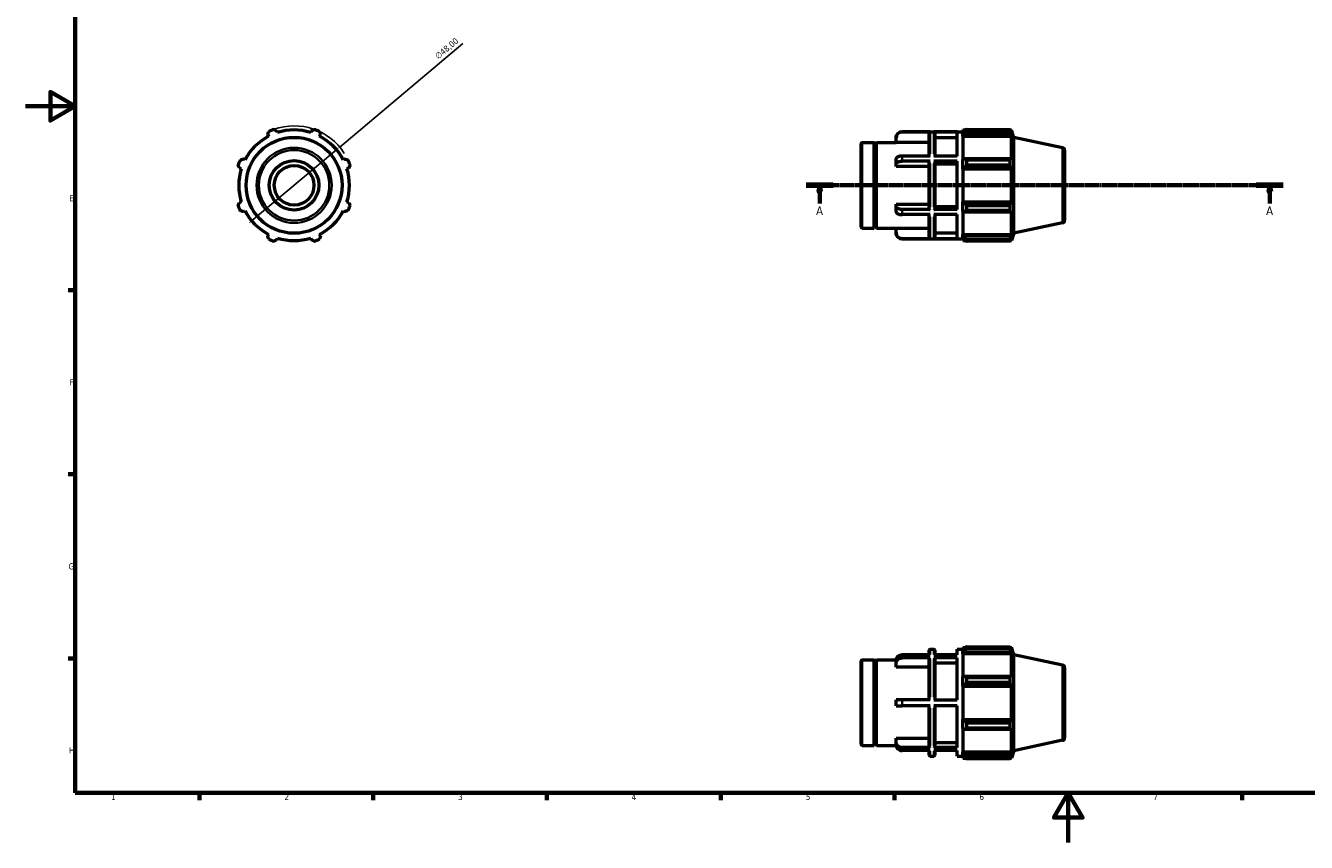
# Model space of a CAD drawing. Header units: millimetres. Extents: x 0 to 931, y 0 to 624.
# Tile 1 of 4: x 0 to 517, y 0 to 330. Entities that reach past the tile are written whole.
import ezdxf

# ---------------------------------------------------------------- set-up
doc = ezdxf.new("R2010")
doc.units = ezdxf.units.MM
doc.linetypes.add('CHAIN', pattern=[0.7087, 0.4724, -0.0591, 0.1181, -0.0591])
for name, color, linetype, lineweight in [('Border (ISO)', 7, 'Continuous', 70), ('Dimension (ISO)', 7, 'Continuous', 25), ('Section Line (ISO)', 7, 'CHAIN', 70), ('Visible (ISO)', 7, 'Continuous', 50), ('Visible Narrow (ISO)', 7, 'Continuous', 35)]:
    doc.layers.add(name, color=color, linetype=linetype, lineweight=lineweight)
doc.styles.add('Label Text (ISO)', font='tahoma.ttf')
doc.styles.add('Note Text (ISO)', font='tahoma.ttf')
doc.dimstyles.new('Default (ISO)', dxfattribs={"dimtxt": 2.5, "dimasz": 2.5, "dimexe": 3.175, "dimexo": 0, "dimgap": 0.762, "dimtad": 1, "dimrnd": 1e-08, "dimzin": 0, "dimtxsty": 'Note Text (ISO)', "dimcen": 0.09, "dimdle": 10, "dimclrd": 256, "dimclre": 256, "dimclrt": 232, "dimazin": 0, "dimtfac": 1.40208, "dimtmove": 0, "dimatfit": 3, "dimfxl": 1, "dimtolj": 1, "dimtzin": 0, "dimlwd": -1, "dimlwe": -1, "dimarcsym": 0})

# ---------------------------------------------------------------- blocks, each defined once
blk = doc.blocks.new('Borders Default Border')
at = {"layer": 'Border (ISO)'}
for p, q in [((20, 222.75), (17.1, 222.75)), ((20, 148.5), (17.1, 148.5)), ((20, 74.25), (17.1, 74.25)), ((70.08, 20), (70.08, 17.1)), ((140.17, 20), (140.17, 17.1)), ((210.25, 20), (210.25, 17.1)), ((280.33, 20), (280.33, 17.1)), ((350.42, 20), (350.42, 17.1)), ((490.58, 20), (490.58, 17.1))]:
    blk.add_line(p, q, dxfattribs=at)
at = {"layer": 'Border (ISO)', "flags": 128}
for points in [[(20, 20), (20, 574), (821, 574), (821, 20), (20, 20)], [(0, 297), (20, 297), (10, 302.77), (10, 291.23), (20, 297)], [(420.5, 0), (420.5, 20), (414.73, 10), (426.27, 10), (420.5, 20)]]:
    blk.add_lwpolyline(points, dxfattribs=at)
at = {"layer": 'Border (ISO)', "color": 232, "true_color": 0xca0064, "char_height": 2.5, "attachment_point": 7, "style": 'Note Text (ISO)'}
for s, insert in [('E', (17.64, 258.63)), ('F', (17.7, 184.38)), ('G', (17.31, 110.08)), ('H', (17.44, 35.88)), ('1', (34.48, 17.1)), ('2', (104.37, 17.1)), ('3', (174.43, 17.05)), ('4', (244.42, 17.1)), ('5', (314.64, 17.05)), ('6', (384.66, 17.05)), ('7', (454.77, 17.1))]:
    blk.add_mtext(s, dxfattribs=dict(at, insert=insert))
blk = doc.blocks.new('2dTransSection0')
at = {"layer": 'Section Line (ISO)', "linetype": 'CHAIN'}
blk.add_line((314.83, 265.11), (507.23, 265.11), dxfattribs=at)
at = {"layer": 'Section Line (ISO)', "linetype": 'Continuous', "lineweight": 140}
for p, q in [((314.83, 265.11), (325.73, 265.11)), ((496.33, 265.11), (507.23, 265.11))]:
    blk.add_line(p, q, dxfattribs=at)
at = {"layer": 'Section Line (ISO)', "linetype": 'Continuous'}
for p, q in [((320.28, 265.11), (319.78, 262.61)), ((320.28, 262.61), (320.28, 265.11)), ((320.78, 262.61), (320.28, 265.11)), ((501.78, 265.11), (501.28, 262.61)), ((501.78, 262.61), (501.78, 265.11)), ((502.28, 262.61), (501.78, 265.11)), ((319.78, 262.61), (320.78, 262.61)), ((320.28, 257.71), (320.28, 262.61)), ((501.28, 262.61), (502.28, 262.61)), ((501.78, 257.71), (501.78, 262.61))]:
    blk.add_line(p, q, dxfattribs=at)
at = {"layer": 'Section Line (ISO)', "linetype": 'Continuous', "flags": 128}
for points in [[(320.78, 262.61), (320.28, 265.11), (319.78, 262.61), (320.78, 262.61)], [(502.28, 262.61), (501.78, 265.11), (501.28, 262.61), (502.28, 262.61)]]:
    blk.add_lwpolyline(points, dxfattribs=at)
at = {"layer": 'Section Line (ISO)'}
for points in [[(320.78, 262.61), (320.28, 265.11), (319.78, 262.61), (320.78, 262.61)], [(502.28, 262.61), (501.78, 265.11), (501.28, 262.61), (502.28, 262.61)]]:
    blk.add_solid(points, dxfattribs=at)
at = {"layer": 'Section Line (ISO)', "char_height": 3.5, "attachment_point": 7, "style": 'Label Text (ISO)'}
for insert in [(318.79, 253.11), (500.29, 253.11)]:
    blk.add_mtext('A', dxfattribs=dict(at, insert=insert))
blk = doc.blocks.new('*D7')
at = {"layer": 'Defpoints', "color": 0, "transparency": 16777216}
for p in [(126.66, 280.54), (89.9, 249.67)]:
    blk.add_point(p, dxfattribs=at)
at = {"layer": 'Dimension (ISO)', "transparency": 16777216}
for p, q in [((126.66, 280.54), (176.35, 322.27)), ((91.82, 251.28), (124.75, 278.93))]:
    blk.add_line(p, q, dxfattribs=at)
blk.add_arc((108.28, 265.11), 24, 32.4405, 109.792, dxfattribs=at)
for points in [[(124.48, 279.25), (125.01, 278.61), (126.66, 280.54)], [(91.55, 251.6), (92.08, 250.96), (89.9, 249.67)]]:
    blk.add_solid(points, dxfattribs=at)
at = {"layer": 'Dimension (ISO)', "color": 232, "true_color": 0xca0064, "transparency": 16777216, "insert": (164.8, 317.76), "char_height": 2.5, "attachment_point": 1, "rotation": 40.0203, "style": 'Note Text (ISO)'}
blk.add_mtext('\\A1;∅48,00', dxfattribs=at)

msp = doc.modelspace()

# ---------------------------------------------------------------- linework, layer by layer
at = {"layer": 'Visible (ISO)'}
for p, q in [((97.6426, 285.5433), (97.9751, 284.9046)), ((101.5696, 286.3935), (101.3531, 287.0802)), ((115.2096, 287.0802), (114.9931, 286.3935)), ((118.5876, 284.9046), (118.92, 285.5433)), ((351.0884, 284.269), (351.0884, 284.3065)), ((351.0884, 282.3448), (351.0884, 284.269)), ((353.4884, 286.7065), (378.0312, 286.7065)), ((364.7646, 286.6732), (353.4884, 286.6732)), ((364.3646, 276.9291), (364.3646, 286.2725)), ((375.6884, 286.6732), (366.3074, 286.6732)), ((366.7074, 286.2725), (366.7074, 276.9291)), ((375.6884, 284.269), (366.7074, 284.269)), ((375.6884, 276.9291), (375.6884, 286.6732)), ((378.0312, 287.4265), (378.0312, 286.6224)), ((378.0312, 287.4265), (379.0529, 287.4265)), ((378.5112, 287.0802), (378.0312, 286.6224)), ((378.0312, 285.1175), (378.0312, 286.6224)), ((378.0312, 285.1175), (378.5112, 285.5433)), ((378.0312, 284.9046), (378.0312, 285.1175)), ((378.0312, 284.9046), (378.0312, 275.5236)), ((378.0312, 284.9046), (397.5686, 284.9046)), ((378.5112, 285.5433), (397.3347, 285.5433)), ((379.4712, 287.6888), (379.4712, 286.8209)), ((379.4712, 287.6888), (397.0227, 287.6888)), ((397.0227, 286.8209), (379.4712, 286.8209)), ((397.0227, 286.8209), (397.0227, 287.6888)), ((397.1587, 287.4265), (397.5686, 287.4265)), ((397.5686, 286.3935), (397.3347, 287.0802)), ((397.3347, 285.5433), (397.5686, 284.9046)), ((398.5312, 284.4639), (397.5686, 287.4265)), ((397.5686, 286.3935), (397.5686, 287.4265)), ((397.5686, 275.4128), (397.5686, 284.9046)), ((398.5312, 245.7491), (398.5312, 284.4639)), ((418.2391, 280.2749), (398.5312, 284.4639)), ((337.0312, 248.2265), (337.0312, 281.9865)), ((337.4312, 282.3865), (342.2312, 282.3865)), ((342.2312, 247.8265), (342.2312, 282.3865)), ((342.7312, 281.8865), (342.2312, 282.3865)), ((342.7312, 281.8865), (343.2312, 282.3865)), ((342.7312, 248.3265), (342.7312, 281.8865)), ((343.2312, 247.8265), (343.2312, 282.3865)), ((343.2312, 282.3865), (351.0884, 282.3865)), ((364.3646, 282.3448), (351.0884, 282.3448)), ((419.0312, 279.2967), (419.0312, 250.9163)), ((88.4832, 275.4128), (87.8446, 275.7452)), ((128.7181, 275.7452), (128.0794, 275.4128)), ((351.0884, 273.6485), (351.0884, 275.727)), ((364.7646, 276.9291), (353.4884, 276.9291)), ((364.7646, 274.8506), (353.4884, 274.8506)), ((364.3646, 255.5628), (364.3646, 274.6503)), ((375.6884, 276.9291), (366.3074, 276.9291)), ((375.6884, 274.8506), (366.3074, 274.8506)), ((366.7074, 274.6503), (366.7074, 255.5628)), ((375.6884, 255.3624), (375.6884, 274.8506)), ((378.5112, 275.7452), (378.0312, 275.5236)), ((378.0312, 271.8904), (378.0312, 275.5236)), ((397.3347, 275.7452), (378.5112, 275.7452)), ((379.4712, 275.3283), (379.4712, 273.2331)), ((379.4712, 275.3283), (397.0227, 275.3283)), ((397.0227, 273.2331), (397.0227, 275.3283)), ((397.5686, 275.4128), (397.3347, 275.7452)), ((86.3077, 272.0348), (86.9944, 271.8183)), ((129.5683, 271.8183), (130.255, 272.0348)), ((351.0884, 272.6864), (351.0884, 273.6485)), ((364.3646, 272.6864), (351.0884, 272.6864)), ((375.6884, 273.6485), (366.7074, 273.6485)), ((378.0312, 271.8904), (378.5112, 272.0348)), ((378.0312, 271.8183), (378.0312, 271.8904)), ((378.0312, 271.8183), (378.0312, 258.3948)), ((378.0312, 271.8183), (397.5686, 271.8183)), ((378.5112, 272.0348), (397.3347, 272.0348)), ((397.0227, 273.2331), (379.4712, 273.2331)), ((397.3347, 272.0348), (397.5686, 271.8183)), ((397.5686, 258.3948), (397.5686, 271.8183)), ((86.9944, 258.3948), (86.3077, 258.1783)), ((130.255, 258.1783), (129.5683, 258.3948)), ((378.0312, 258.3226), (378.0312, 258.3948)), ((378.0312, 258.3948), (397.5686, 258.3948)), ((378.5112, 258.1783), (378.0312, 258.3226)), ((378.0312, 254.6895), (378.0312, 258.3226)), ((397.5686, 258.3948), (397.3347, 258.1783)), ((87.8446, 254.4678), (88.4832, 254.8003)), ((128.0794, 254.8003), (128.7181, 254.4678)), ((351.0884, 256.5645), (351.0884, 257.5266)), ((351.0884, 257.5266), (364.3646, 257.5266)), ((351.0884, 254.4861), (351.0884, 256.5645)), ((364.7646, 255.3624), (353.4884, 255.3624)), ((364.7646, 253.284), (353.4884, 253.284)), ((364.3646, 243.9405), (364.3646, 253.284)), ((375.6884, 255.3624), (366.3074, 255.3624)), ((375.6884, 253.284), (366.3074, 253.284)), ((366.7074, 256.5645), (375.6884, 256.5645)), ((366.7074, 253.284), (366.7074, 243.9405)), ((375.6884, 243.5399), (375.6884, 253.284)), ((378.0312, 254.6895), (378.5112, 254.4678)), ((378.0312, 254.6895), (378.0312, 245.3084)), ((397.3347, 258.1783), (378.5112, 258.1783)), ((378.5112, 254.4678), (397.3347, 254.4678)), ((379.4712, 256.98), (379.4712, 254.8848)), ((379.4712, 256.98), (397.0227, 256.98)), ((397.0227, 254.8848), (379.4712, 254.8848)), ((397.0227, 254.8848), (397.0227, 256.98)), ((397.3347, 254.4678), (397.5686, 254.8003)), ((397.5686, 245.3084), (397.5686, 254.8003)), ((342.7312, 248.3265), (342.2312, 247.8265)), ((342.7312, 248.3265), (343.2312, 247.8265)), ((418.2391, 249.9382), (398.5312, 245.7491)), ((97.9751, 245.3084), (97.6426, 244.6698)), ((101.3531, 243.1329), (101.5696, 243.8196)), ((114.9931, 243.8196), (115.2096, 243.1329)), ((118.92, 244.6698), (118.5876, 245.3084)), ((337.4312, 247.8265), (342.2312, 247.8265)), ((343.2312, 247.8265), (351.0884, 247.8265)), ((351.0884, 245.9441), (351.0884, 247.8682)), ((351.0884, 247.8682), (364.3646, 247.8682)), ((351.0884, 245.9065), (351.0884, 245.9441)), ((364.7646, 243.5399), (353.4884, 243.5399)), ((353.4884, 243.5065), (378.0312, 243.5065)), ((375.6884, 243.5399), (366.3074, 243.5399)), ((366.7074, 245.9441), (375.6884, 245.9441)), ((378.0312, 245.0956), (378.0312, 245.3084)), ((378.0312, 245.3084), (397.5686, 245.3084)), ((378.0312, 243.5907), (378.0312, 245.0956)), ((378.5112, 244.6698), (378.0312, 245.0956)), ((378.0312, 243.5907), (378.5112, 243.1329)), ((378.0312, 243.5907), (378.0312, 242.7865)), ((378.0312, 242.7865), (379.0529, 242.7865)), ((397.3347, 244.6698), (378.5112, 244.6698)), ((379.4712, 243.3921), (379.4712, 242.5242)), ((379.4712, 243.3921), (397.0227, 243.3921)), ((397.0227, 242.5242), (397.0227, 243.3921)), ((397.1587, 242.7865), (397.5686, 242.7865)), ((397.5686, 245.3084), (397.3347, 244.6698)), ((397.3347, 243.1329), (397.5686, 243.8196)), ((398.5312, 245.7491), (397.5686, 242.7865)), ((397.5686, 242.7865), (397.5686, 243.8196)), ((397.0227, 242.5242), (379.4712, 242.5242)), ((364.3646, 75.6269), (364.3646, 77.5496)), ((364.7646, 77.9496), (366.3074, 77.9496)), ((366.7074, 77.5496), (366.7074, 75.6269)), ((375.6884, 75.6269), (375.6884, 77.9496)), ((375.6884, 77.9496), (378.0312, 77.9496)), ((378.0312, 78.6696), (378.0312, 77.8655)), ((378.0312, 78.6696), (379.0529, 78.6696)), ((378.5112, 78.3233), (378.0312, 77.8655)), ((378.0312, 76.3606), (378.0312, 77.8655)), ((379.4712, 78.9319), (379.4712, 78.0641)), ((379.4712, 78.9319), (397.0227, 78.9319)), ((397.0227, 78.0641), (379.4712, 78.0641)), ((397.0227, 78.0641), (397.0227, 78.9319)), ((397.1587, 78.6696), (397.5686, 78.6696)), ((397.5686, 77.6366), (397.3347, 78.3233)), ((398.5312, 75.707), (397.5686, 78.6696)), ((397.5686, 77.6366), (397.5686, 78.6696)), ((337.0312, 39.4696), (337.0312, 73.2296)), ((337.4312, 73.6296), (342.2312, 73.6296)), ((342.2312, 39.0696), (342.2312, 73.6296)), ((342.7312, 73.1296), (342.2312, 73.6296)), ((342.7312, 73.1296), (343.2312, 73.6296)), ((342.7312, 39.5696), (342.7312, 73.1296)), ((343.2312, 39.0696), (343.2312, 73.6296)), ((343.2312, 73.6296), (351.0904, 73.6296)), ((351.0884, 72.3448), (351.0884, 73.5448)), ((351.0884, 70.6784), (351.0884, 72.3448)), ((364.7646, 75.6269), (353.4884, 75.6269)), ((364.7646, 74.4269), (353.4884, 74.4269)), ((364.3646, 57.5496), (364.3646, 74.0799)), ((375.6884, 75.6269), (366.3074, 75.6269)), ((375.6884, 74.4269), (366.3074, 74.4269)), ((366.7074, 74.0799), (366.7074, 57.5496)), ((375.6884, 72.3448), (366.7074, 72.3448)), ((375.6884, 57.5496), (375.6884, 74.4269)), ((378.0312, 76.3606), (378.5112, 76.7864)), ((378.0312, 76.1477), (378.0312, 76.3606)), ((378.0312, 76.1477), (378.0312, 66.7667)), ((378.0312, 76.1477), (397.5686, 76.1477)), ((378.5112, 76.7864), (397.3347, 76.7864)), ((397.3347, 76.7864), (397.5686, 76.1477)), ((397.5686, 66.6559), (397.5686, 76.1477)), ((398.5312, 36.9922), (398.5312, 75.707)), ((418.2391, 71.518), (398.5312, 75.707)), ((364.3646, 70.6784), (351.0884, 70.6784)), ((419.0312, 70.5398), (419.0312, 42.1594)), ((378.5112, 66.9883), (378.0312, 66.7667)), ((378.0312, 63.1336), (378.0312, 66.7667)), ((378.0312, 63.1336), (378.5112, 63.2779)), ((378.0312, 63.0614), (378.0312, 63.1336)), ((378.0312, 63.0614), (378.0312, 49.6379)), ((378.0312, 63.0614), (397.5686, 63.0614)), ((397.3347, 66.9883), (378.5112, 66.9883)), ((378.5112, 63.2779), (397.3347, 63.2779)), ((379.4712, 66.5714), (379.4712, 64.4762)), ((379.4712, 66.5714), (397.0227, 66.5714)), ((397.0227, 64.4762), (379.4712, 64.4762)), ((397.0227, 64.4762), (397.0227, 66.5714)), ((397.5686, 66.6559), (397.3347, 66.9883)), ((397.3347, 63.2779), (397.5686, 63.0614)), ((397.5686, 49.6379), (397.5686, 63.0614)), ((351.0884, 55.1496), (351.0884, 57.5496)), ((364.7646, 57.5496), (353.4884, 57.5496)), ((366.3074, 57.5496), (375.6884, 57.5496)), ((364.7646, 55.1496), (353.4884, 55.1496)), ((364.3646, 38.6193), (364.3646, 55.1496)), ((375.6884, 55.1496), (366.3074, 55.1496)), ((366.7074, 55.1496), (366.7074, 38.6193)), ((375.6884, 38.2724), (375.6884, 55.1496)), ((378.0312, 49.5657), (378.0312, 49.6379)), ((378.0312, 49.6379), (397.5686, 49.6379)), ((378.0312, 45.9326), (378.0312, 49.5657)), ((378.5112, 49.4214), (378.0312, 49.5657)), ((397.3347, 49.4214), (378.5112, 49.4214)), ((379.4712, 48.2231), (379.4712, 46.1279)), ((379.4712, 48.2231), (397.0227, 48.2231)), ((397.0227, 46.1279), (397.0227, 48.2231)), ((397.5686, 49.6379), (397.3347, 49.4214)), ((351.0884, 40.3545), (351.0884, 42.0208)), ((351.0884, 42.0208), (364.3646, 42.0208)), ((378.0312, 45.9326), (378.0312, 36.5516)), ((378.0312, 45.9326), (378.5112, 45.7109)), ((378.5112, 45.7109), (397.3347, 45.7109)), ((397.0227, 46.1279), (379.4712, 46.1279)), ((397.3347, 45.7109), (397.5686, 46.0434)), ((397.5686, 36.5516), (397.5686, 46.0434)), ((337.4312, 39.0696), (342.2312, 39.0696)), ((342.7312, 39.5696), (342.2312, 39.0696)), ((342.7312, 39.5696), (343.2312, 39.0696)), ((343.2312, 39.0696), (351.0904, 39.0696)), ((351.0884, 39.1545), (351.0884, 40.3545)), ((364.7646, 38.2724), (353.4884, 38.2724)), ((364.7646, 37.0724), (353.4884, 37.0724)), ((364.3646, 35.1496), (364.3646, 37.0724)), ((375.6884, 38.2724), (366.3074, 38.2724)), ((375.6884, 37.0724), (366.3074, 37.0724)), ((366.7074, 40.3545), (375.6884, 40.3545)), ((366.7074, 37.0724), (366.7074, 35.1496)), ((375.6884, 34.7496), (375.6884, 37.0724)), ((378.0312, 36.3387), (378.0312, 36.5516)), ((378.0312, 36.5516), (397.5686, 36.5516)), ((378.0312, 34.8338), (378.0312, 36.3387)), ((378.5112, 35.9129), (378.0312, 36.3387)), ((397.5686, 36.5516), (397.3347, 35.9129)), ((398.5312, 36.9922), (397.5686, 34.0296)), ((418.2391, 41.1813), (398.5312, 36.9922)), ((364.7646, 34.7496), (366.3074, 34.7496)), ((375.6884, 34.7496), (378.0312, 34.7496)), ((378.0312, 34.8338), (378.0312, 34.0296)), ((378.0312, 34.8338), (378.5112, 34.376)), ((378.0312, 34.0296), (379.0529, 34.0296)), ((397.3347, 35.9129), (378.5112, 35.9129)), ((379.4712, 34.6352), (379.4712, 33.7674)), ((379.4712, 34.6352), (397.0227, 34.6352)), ((397.0227, 33.7674), (379.4712, 33.7674)), ((397.0227, 33.7674), (397.0227, 34.6352)), ((397.1587, 34.0296), (397.5686, 34.0296)), ((397.3347, 34.376), (397.5686, 35.0627)), ((397.5686, 34.0296), (397.5686, 35.0627))]:
    msp.add_line(p, q, dxfattribs=at)
for radius in [19.3574, 10, 8]:
    msp.add_circle((108.2813, 265.1065), radius, dxfattribs=at)
for centre, radius, start, end in [((108.2813, 265.1065), 22.32, 117.5, 152.5), ((108.2813, 265.1065), 24, 109.791984, 115.208016), ((108.2813, 265.1065), 22.32, 72.5, 107.5), ((108.2813, 265.1065), 24, 64.791984, 70.208016), ((108.2813, 265.1065), 22.32, 27.5, 62.5), ((353.4884, 284.3065), 2.4, 90, 180), ((337.4312, 281.9865), 0.4, 90, 180), ((418.0312, 279.2967), 1, 0, 78), ((108.2813, 265.1065), 24, 154.791984, 160.208016), ((108.2813, 265.1065), 24, 19.791984, 25.208016), ((108.2813, 265.1065), 22.32, 162.5, 197.5), ((108.2813, 265.1065), 22.32, 342.5, 17.5), ((108.2813, 265.1065), 24, 199.791984, 205.208016), ((108.2813, 265.1065), 22.32, 207.5, 242.5), ((108.2813, 265.1065), 22.32, 297.5, 332.5), ((108.2813, 265.1065), 24, 334.791984, 340.208016), ((337.4312, 248.2265), 0.4, 180, 270), ((418.0312, 250.9163), 1, 282, 0), ((108.2813, 265.1065), 24, 244.791984, 250.208016), ((108.2813, 265.1065), 22.32, 252.5, 287.5), ((108.2813, 265.1065), 24, 289.791984, 295.208016), ((353.4884, 245.9065), 2.4, 180, 270), ((364.7646, 77.5496), 0.4, 90, 180), ((366.3074, 77.5496), 0.4, 0, 90), ((337.4312, 73.2296), 0.4, 90, 180), ((418.0312, 70.5398), 1, 0, 78), ((418.0312, 42.1594), 1, 282, 0), ((337.4312, 39.4696), 0.4, 180, 270), ((364.7646, 35.1496), 0.4, 180, 270), ((366.3074, 35.1496), 0.4, 270, 0)]:
    msp.add_arc(centre, radius, start, end, dxfattribs=at)
for points, weights in [([(97.6426, 285.5433), (97.8469, 286.1691), (98.0596, 286.8209)], [1.00402548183, 1.00241995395, 1]), ([(100.1548, 287.6888), (100.7661, 287.3783), (101.3531, 287.0802)], [1, 1.00241995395, 1.00402548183]), ([(115.2096, 287.0802), (115.7965, 287.3783), (116.4079, 287.6888)], [1.00402548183, 1.00241995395, 1]), ([(118.5031, 286.8209), (118.7158, 286.1691), (118.92, 285.5433)], [1, 1.00241995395, 1.00402548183]), ([(379.4712, 287.6888), (378.972, 287.3783), (378.5112, 287.0802)], [1.01445298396, 1.01033953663, 1.00542134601]), ([(378.5112, 285.5433), (378.972, 286.1691), (379.4712, 286.8209)], [1.00542134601, 1.01033953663, 1.01445298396]), ([(397.0227, 287.6888), (397.1849, 287.3783), (397.3347, 287.0802)], [1, 1.00241995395, 1.00402548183]), ([(397.3347, 285.5433), (397.1849, 286.1691), (397.0227, 286.8209)], [1.00402548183, 1.00241995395, 1]), ([(86.5669, 275.3283), (87.2188, 275.541), (87.8446, 275.7452)], [1, 1.00241995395, 1.00402548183]), ([(128.7181, 275.7452), (129.3439, 275.541), (129.9957, 275.3283)], [1.00402548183, 1.00241995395, 1]), ([(379.4712, 275.3283), (378.972, 275.541), (378.5112, 275.7452)], [1.01445298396, 1.01033953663, 1.00542134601]), ([(397.0227, 275.3283), (397.1849, 275.541), (397.3347, 275.7452)], [1, 1.00241995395, 1.00402548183]), ([(86.3077, 272.0348), (86.0096, 272.6217), (85.699, 273.2331)], [1.00402548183, 1.00241995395, 1]), ([(130.8636, 273.2331), (130.5531, 272.6217), (130.255, 272.0348)], [1, 1.00241995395, 1.00402548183]), ([(378.5112, 272.0348), (378.972, 272.6217), (379.4712, 273.2331)], [1.00542134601, 1.01033953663, 1.01445298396]), ([(397.3347, 272.0348), (397.1849, 272.6217), (397.0227, 273.2331)], [1.00402548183, 1.00241995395, 1]), ([(85.699, 256.98), (86.0096, 257.5913), (86.3077, 258.1783)], [1, 1.00241995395, 1.00402548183]), ([(87.8446, 254.4678), (87.2188, 254.6721), (86.5669, 254.8848)], [1.00402548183, 1.00241995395, 1]), ([(129.9957, 254.8848), (129.3439, 254.6721), (128.7181, 254.4678)], [1, 1.00241995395, 1.00402548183]), ([(130.255, 258.1783), (130.5531, 257.5913), (130.8636, 256.98)], [1.00402548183, 1.00241995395, 1]), ([(379.4712, 256.98), (378.972, 257.5913), (378.5112, 258.1783)], [1.01445298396, 1.01033953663, 1.00542134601]), ([(378.5112, 254.4678), (378.972, 254.6721), (379.4712, 254.8848)], [1.00542134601, 1.01033953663, 1.01445298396]), ([(397.0227, 256.98), (397.1849, 257.5913), (397.3347, 258.1783)], [1, 1.00241995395, 1.00402548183]), ([(397.3347, 254.4678), (397.1849, 254.6721), (397.0227, 254.8848)], [1.00402548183, 1.00241995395, 1]), ([(98.0596, 243.3921), (97.8469, 244.044), (97.6426, 244.6698)], [1, 1.00241995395, 1.00402548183]), ([(101.3531, 243.1329), (100.7661, 242.8348), (100.1548, 242.5242)], [1.00402548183, 1.00241995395, 1]), ([(116.4079, 242.5242), (115.7965, 242.8348), (115.2096, 243.1329)], [1, 1.00241995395, 1.00402548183]), ([(118.92, 244.6698), (118.7158, 244.044), (118.5031, 243.3921)], [1.00402548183, 1.00241995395, 1]), ([(379.4712, 243.3921), (378.972, 244.044), (378.5112, 244.6698)], [1.01445298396, 1.01033953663, 1.00542134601]), ([(378.5112, 243.1329), (378.972, 242.8348), (379.4712, 242.5242)], [1.00542134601, 1.01033953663, 1.01445298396]), ([(397.0227, 243.3921), (397.1849, 244.044), (397.3347, 244.6698)], [1, 1.00241995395, 1.00402548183]), ([(397.3347, 243.1329), (397.1849, 242.8348), (397.0227, 242.5242)], [1.00402548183, 1.00241995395, 1]), ([(379.4712, 78.9319), (378.972, 78.6214), (378.5112, 78.3233)], [1.01445298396, 1.01033953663, 1.00542134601]), ([(378.5112, 76.7864), (378.972, 77.4122), (379.4712, 78.0641)], [1.00542134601, 1.01033953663, 1.01445298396]), ([(397.0227, 78.9319), (397.1849, 78.6214), (397.3347, 78.3233)], [1, 1.00241995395, 1.00402548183]), ([(397.3347, 76.7864), (397.1849, 77.4122), (397.0227, 78.0641)], [1.00402548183, 1.00241995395, 1]), ([(379.4712, 66.5714), (378.972, 66.7841), (378.5112, 66.9883)], [1.01445298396, 1.01033953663, 1.00542134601]), ([(378.5112, 63.2779), (378.972, 63.8648), (379.4712, 64.4762)], [1.00542134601, 1.01033953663, 1.01445298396]), ([(397.0227, 66.5714), (397.1849, 66.7841), (397.3347, 66.9883)], [1, 1.00241995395, 1.00402548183]), ([(397.3347, 63.2779), (397.1849, 63.8648), (397.0227, 64.4762)], [1.00402548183, 1.00241995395, 1]), ([(379.4712, 48.2231), (378.972, 48.8345), (378.5112, 49.4214)], [1.01445298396, 1.01033953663, 1.00542134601]), ([(397.0227, 48.2231), (397.1849, 48.8345), (397.3347, 49.4214)], [1, 1.00241995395, 1.00402548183]), ([(378.5112, 45.7109), (378.972, 45.9152), (379.4712, 46.1279)], [1.00542134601, 1.01033953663, 1.01445298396]), ([(397.3347, 45.7109), (397.1849, 45.9152), (397.0227, 46.1279)], [1.00402548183, 1.00241995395, 1]), ([(379.4712, 34.6352), (378.972, 35.2871), (378.5112, 35.9129)], [1.01445298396, 1.01033953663, 1.00542134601]), ([(378.5112, 34.376), (378.972, 34.0779), (379.4712, 33.7674)], [1.00542134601, 1.01033953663, 1.01445298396]), ([(397.0227, 34.6352), (397.1849, 35.2871), (397.3347, 35.9129)], [1, 1.00241995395, 1.00402548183]), ([(397.3347, 34.376), (397.1849, 34.0779), (397.0227, 33.7674)], [1.00402548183, 1.00241995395, 1])]:
    msp.add_rational_spline(points, weights, degree=2, dxfattribs=at)
for points, knots in [([(351.0884, 284.269), (351.0884, 284.5659), (351.1578, 284.9154), (351.3847, 285.4638), (351.5823, 285.7599), (352.0013, 286.1793), (352.2968, 286.377), (352.8439, 286.6038), (353.1923, 286.6732), (353.4884, 286.6732)], [-0.355745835, -0.355745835, -0.355745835, -0.355745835, -0.266668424, -0.266668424, -0.177691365, -0.177691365, -0.088810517, -0.088810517, 0, 0, 0, 0]), ([(364.3646, 286.2725), (364.3646, 286.322), (364.3761, 286.3802), (364.4139, 286.4716), (364.4469, 286.5209), (364.5167, 286.5908), (364.5659, 286.6238), (364.6571, 286.6616), (364.7152, 286.6732), (364.7646, 286.6732)], [0.1778590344, 0.1778590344, 0.1778590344, 0.1778590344, 0.1926998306, 0.1926998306, 0.2075281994, 0.2075281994, 0.2223421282, 0.2223421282, 0.2371443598, 0.2371443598, 0.2371443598, 0.2371443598]), ([(366.3074, 286.6732), (366.3568, 286.6732), (366.4148, 286.6616), (366.506, 286.6238), (366.5553, 286.5908), (366.6251, 286.5209), (366.658, 286.4716), (366.6958, 286.3802), (366.7074, 286.322), (366.7074, 286.2725)], [0, 0, 0, 0, 0.0148022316, 0.0148022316, 0.0296161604, 0.0296161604, 0.0444445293, 0.0444445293, 0.0592853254, 0.0592853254, 0.0592853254, 0.0592853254]), ([(353.4884, 276.9291), (353.1923, 276.9291), (352.8439, 276.8944), (352.2968, 276.781), (352.0013, 276.6821), (351.5823, 276.4724), (351.3847, 276.3244), (351.1578, 276.0502), (351.0884, 275.8754), (351.0884, 275.727)], [0, 0, 0, 0, 0.088810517, 0.088810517, 0.177691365, 0.177691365, 0.266668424, 0.266668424, 0.355745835, 0.355745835, 0.355745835, 0.355745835]), ([(351.0884, 273.6485), (351.0884, 273.797), (351.1578, 273.9717), (351.3847, 274.2459), (351.5823, 274.394), (352.0013, 274.6037), (352.2968, 274.7025), (352.8439, 274.8159), (353.1923, 274.8506), (353.4884, 274.8506)], [-0.355745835, -0.355745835, -0.355745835, -0.355745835, -0.266668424, -0.266668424, -0.177691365, -0.177691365, -0.088810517, -0.088810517, 0, 0, 0, 0]), ([(364.7646, 274.8506), (364.7152, 274.8506), (364.6571, 274.8448), (364.5659, 274.8259), (364.5167, 274.8095), (364.4469, 274.7745), (364.4139, 274.7498), (364.3761, 274.7041), (364.3646, 274.675), (364.3646, 274.6503)], [0, 0, 0, 0, 0.0148022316, 0.0148022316, 0.0296161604, 0.0296161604, 0.0444445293, 0.0444445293, 0.0592853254, 0.0592853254, 0.0592853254, 0.0592853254]), ([(366.7074, 274.6503), (366.7074, 274.675), (366.6958, 274.7041), (366.658, 274.7498), (366.6251, 274.7745), (366.5553, 274.8095), (366.506, 274.8259), (366.4148, 274.8448), (366.3568, 274.8506), (366.3074, 274.8506)], [-0.0592853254, -0.0592853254, -0.0592853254, -0.0592853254, -0.0444445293, -0.0444445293, -0.0296161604, -0.0296161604, -0.0148022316, -0.0148022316, 0, 0, 0, 0]), ([(353.4884, 255.3624), (353.1923, 255.3624), (352.8439, 255.3971), (352.2968, 255.5105), (352.0013, 255.6094), (351.5823, 255.8191), (351.3847, 255.9671), (351.1578, 256.2413), (351.0884, 256.4161), (351.0884, 256.5645)], [0, 0, 0, 0, 0.088810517, 0.088810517, 0.177691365, 0.177691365, 0.266668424, 0.266668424, 0.355745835, 0.355745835, 0.355745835, 0.355745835]), ([(351.0884, 254.4861), (351.0884, 254.3376), (351.1578, 254.1629), (351.3847, 253.8887), (351.5823, 253.7406), (352.0013, 253.5309), (352.2968, 253.4321), (352.8439, 253.3187), (353.1923, 253.284), (353.4884, 253.284)], [-0.355745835, -0.355745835, -0.355745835, -0.355745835, -0.266668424, -0.266668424, -0.177691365, -0.177691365, -0.088810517, -0.088810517, 0, 0, 0, 0]), ([(364.3646, 255.5628), (364.3646, 255.538), (364.3761, 255.5089), (364.4139, 255.4632), (364.4469, 255.4385), (364.5167, 255.4036), (364.5659, 255.3871), (364.6571, 255.3682), (364.7152, 255.3624), (364.7646, 255.3624)], [-0.0592853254, -0.0592853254, -0.0592853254, -0.0592853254, -0.0444445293, -0.0444445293, -0.0296161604, -0.0296161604, -0.0148022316, -0.0148022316, 0, 0, 0, 0]), ([(366.3074, 255.3624), (366.3568, 255.3624), (366.4148, 255.3682), (366.506, 255.3871), (366.5553, 255.4036), (366.6251, 255.4385), (366.658, 255.4632), (366.6958, 255.5089), (366.7074, 255.538), (366.7074, 255.5628)], [0, 0, 0, 0, 0.0148022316, 0.0148022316, 0.0296161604, 0.0296161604, 0.0444445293, 0.0444445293, 0.0592853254, 0.0592853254, 0.0592853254, 0.0592853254]), ([(353.4884, 243.5399), (353.1923, 243.5399), (352.8439, 243.6093), (352.2968, 243.8361), (352.0013, 244.0338), (351.5823, 244.4532), (351.3847, 244.7492), (351.1578, 245.2977), (351.0884, 245.6471), (351.0884, 245.9441)], [0, 0, 0, 0, 0.088810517, 0.088810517, 0.177691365, 0.177691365, 0.266668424, 0.266668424, 0.355745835, 0.355745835, 0.355745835, 0.355745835]), ([(364.3646, 243.9405), (364.3646, 243.891), (364.3761, 243.8328), (364.4139, 243.7414), (364.4469, 243.6921), (364.5167, 243.6222), (364.5659, 243.5893), (364.6571, 243.5514), (364.7152, 243.5399), (364.7646, 243.5399)], [-0.0592853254, -0.0592853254, -0.0592853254, -0.0592853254, -0.0444445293, -0.0444445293, -0.0296161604, -0.0296161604, -0.0148022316, -0.0148022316, 0, 0, 0, 0]), ([(366.3074, 243.5399), (366.3568, 243.5399), (366.4148, 243.5514), (366.506, 243.5893), (366.5553, 243.6222), (366.6251, 243.6921), (366.658, 243.7414), (366.6958, 243.8328), (366.7074, 243.891), (366.7074, 243.9405)], [0, 0, 0, 0, 0.0148022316, 0.0148022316, 0.0296161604, 0.0296161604, 0.0444445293, 0.0444445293, 0.0592853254, 0.0592853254, 0.0592853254, 0.0592853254]), ([(353.4884, 75.6269), (353.1923, 75.6269), (352.8439, 75.5668), (352.2968, 75.3704), (352.0013, 75.1992), (351.5823, 74.8359), (351.3847, 74.5796), (351.1578, 74.1046), (351.0884, 73.802), (351.0884, 73.5448)], [0, 0, 0, 0, 0.088810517, 0.088810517, 0.177691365, 0.177691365, 0.266668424, 0.266668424, 0.355745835, 0.355745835, 0.355745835, 0.355745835]), ([(351.0884, 72.3448), (351.0884, 72.602), (351.1578, 72.9046), (351.3847, 73.3796), (351.5823, 73.6359), (352.0013, 73.9992), (352.2968, 74.1704), (352.8439, 74.3668), (353.1923, 74.4269), (353.4884, 74.4269)], [-0.355745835, -0.355745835, -0.355745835, -0.355745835, -0.266668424, -0.266668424, -0.177691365, -0.177691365, -0.088810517, -0.088810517, 0, 0, 0, 0]), ([(364.7646, 74.4269), (364.7152, 74.4269), (364.6571, 74.4169), (364.5659, 74.3841), (364.5167, 74.3556), (364.4469, 74.2951), (364.4139, 74.2523), (364.3761, 74.1732), (364.3646, 74.1228), (364.3646, 74.0799)], [0, 0, 0, 0, 0.0148022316, 0.0148022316, 0.0296161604, 0.0296161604, 0.0444445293, 0.0444445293, 0.0592853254, 0.0592853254, 0.0592853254, 0.0592853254]), ([(366.7074, 74.0799), (366.7074, 74.1228), (366.6958, 74.1732), (366.658, 74.2523), (366.6251, 74.2951), (366.5553, 74.3556), (366.506, 74.3841), (366.4148, 74.4169), (366.3568, 74.4269), (366.3074, 74.4269)], [-0.0592853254, -0.0592853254, -0.0592853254, -0.0592853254, -0.0444445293, -0.0444445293, -0.0296161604, -0.0296161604, -0.0148022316, -0.0148022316, 0, 0, 0, 0]), ([(353.4884, 57.5496), (353.1923, 57.5496), (352.8439, 57.5496), (352.2968, 57.5496), (352.0013, 57.5496), (351.5823, 57.5496), (351.3847, 57.5496), (351.1578, 57.5496), (351.0884, 57.5496), (351.0884, 57.5496)], [0, 0, 0, 0, 0.088810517, 0.088810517, 0.177691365, 0.177691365, 0.266668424, 0.266668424, 0.355745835, 0.355745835, 0.355745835, 0.355745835]), ([(351.0884, 55.1496), (351.0884, 55.1496), (351.1578, 55.1496), (351.3847, 55.1496), (351.5823, 55.1496), (352.0013, 55.1496), (352.2968, 55.1496), (352.8439, 55.1496), (353.1923, 55.1496), (353.4884, 55.1496)], [-0.355745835, -0.355745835, -0.355745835, -0.355745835, -0.266668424, -0.266668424, -0.177691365, -0.177691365, -0.088810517, -0.088810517, 0, 0, 0, 0]), ([(353.4884, 38.2724), (353.1923, 38.2724), (352.8439, 38.3325), (352.2968, 38.5289), (352.0013, 38.7001), (351.5823, 39.0633), (351.3847, 39.3197), (351.1578, 39.7946), (351.0884, 40.0973), (351.0884, 40.3545)], [0, 0, 0, 0, 0.088810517, 0.088810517, 0.177691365, 0.177691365, 0.266668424, 0.266668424, 0.355745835, 0.355745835, 0.355745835, 0.355745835]), ([(351.0884, 39.1545), (351.0884, 38.8973), (351.1578, 38.5946), (351.3847, 38.1197), (351.5823, 37.8633), (352.0013, 37.5001), (352.2968, 37.3289), (352.8439, 37.1325), (353.1923, 37.0724), (353.4884, 37.0724)], [-0.355745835, -0.355745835, -0.355745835, -0.355745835, -0.266668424, -0.266668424, -0.177691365, -0.177691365, -0.088810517, -0.088810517, 0, 0, 0, 0]), ([(364.3646, 38.6193), (364.3646, 38.5765), (364.3761, 38.5261), (364.4139, 38.4469), (364.4469, 38.4042), (364.5167, 38.3437), (364.5659, 38.3151), (364.6571, 38.2824), (364.7152, 38.2724), (364.7646, 38.2724)], [-0.0592853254, -0.0592853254, -0.0592853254, -0.0592853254, -0.0444445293, -0.0444445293, -0.0296161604, -0.0296161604, -0.0148022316, -0.0148022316, 0, 0, 0, 0]), ([(366.3074, 38.2724), (366.3568, 38.2724), (366.4148, 38.2824), (366.506, 38.3151), (366.5553, 38.3437), (366.6251, 38.4042), (366.658, 38.4469), (366.6958, 38.5261), (366.7074, 38.5765), (366.7074, 38.6193)], [0, 0, 0, 0, 0.0148022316, 0.0148022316, 0.0296161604, 0.0296161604, 0.0444445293, 0.0444445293, 0.0592853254, 0.0592853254, 0.0592853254, 0.0592853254])]:
    msp.add_open_spline(points, degree=3, knots=knots, dxfattribs=at)
at = {"layer": 'Visible Narrow (ISO)'}
for p, q in [((353.4884, 286.7064), (353.4884, 286.6764)), ((364.7646, 286.5934), (364.7646, 277.7619)), ((366.3074, 277.7619), (366.3074, 286.5934)), ((337.4312, 282.1738), (337.4312, 248.0393)), ((418.2391, 250.1249), (418.2391, 280.0881)), ((353.4884, 276.8284), (353.4884, 274.9576)), ((364.7646, 273.9381), (364.7646, 256.275)), ((366.3074, 256.275), (366.3074, 273.9381)), ((353.4884, 255.2554), (353.4884, 253.3846)), ((364.7646, 252.4512), (364.7646, 243.6196)), ((366.3074, 243.6196), (366.3074, 252.4512)), ((353.4884, 243.5366), (353.4884, 243.5066)), ((364.7646, 77.9437), (364.7646, 75.8496)), ((366.3074, 75.8496), (366.3074, 77.9437)), ((337.4312, 73.4169), (337.4312, 39.2824)), ((353.4884, 75.5724), (353.4884, 74.4923)), ((364.7646, 73.854), (364.7646, 58.5573)), ((366.3074, 58.5573), (366.3074, 73.854)), ((418.2391, 41.368), (418.2391, 71.3312)), ((353.4884, 57.4297), (353.4884, 55.2695)), ((364.7646, 54.142), (364.7646, 38.8453)), ((366.3074, 38.8453), (366.3074, 54.142)), ((353.4884, 38.2069), (353.4884, 37.1268)), ((364.7646, 36.8497), (364.7646, 34.7555)), ((366.3074, 34.7555), (366.3074, 36.8497))]:
    msp.add_line(p, q, dxfattribs=at)
for radius in [15.1684, 14.1902]:
    msp.add_circle((108.2813, 265.1065), radius, dxfattribs=at)

# ---------------------------------------------------------------- block references
msp.add_blockref('Borders Default Border', (0, 0))
at = {"layer": 'Section Line (ISO)'}
msp.add_blockref('2dTransSection0', (0, 0), dxfattribs=at)

# ---------------------------------------------------------------- dimensions: what is measured, and where the dimension line sits
at = {"layer": 'Dimension (ISO)'}
dim = msp.add_diameter_dim_2p(p1=(89.9017, 249.6731), p2=(126.6609, 280.5399), dimstyle='Default (ISO)', override={"dimdec": 2, "dimlfac": 1, "dimtp": 0, "dimtm": 0, "dimtdec": 2, "dimatfit": 2}, dxfattribs=at)
dim.commit()
dim.dimension.update_dxf_attribs({"geometry": '*D7', "text_midpoint": (171.5625, 318.2439), "dimtype": 163})

doc.saveas('drawing.dxf')
